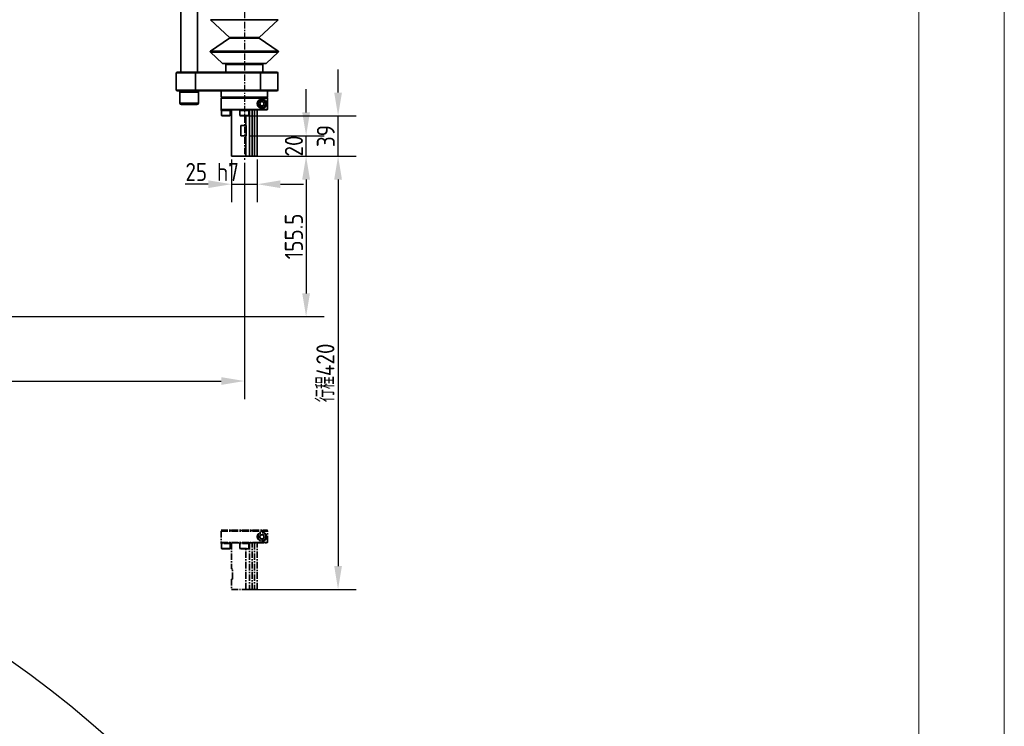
# Model space of a CAD drawing. Header units: millimetres. Extents: x 13873 to 18697, y 1443 to 6366.
# Tile 25 of 28: x 16416 to 17371, y 4264 to 4949. Entities that reach past the tile are written whole.
import ezdxf

# ---------------------------------------------------------------- set-up
doc = ezdxf.new("R2010")
doc.units = ezdxf.units.MM
doc.header["$PDSIZE"] = -1
doc.linetypes.add('CENTER', pattern=[10.16, 6.35, -1.27, 1.27, -1.27])
for name, color, linetype, lineweight in [('1轮廓实线层', 7, 'Continuous', 18), ('2细线层', 4, 'Continuous', 13), ('图框层', 7, 'Continuous', 18)]:
    doc.layers.add(name, color=color, linetype=linetype, lineweight=lineweight)
doc.styles.add('标准汉字', font='gbenor.shx', dxfattribs={"bigfont": 'gbcbig.shx'})
doc.dimstyles.new('ISO-25', dxfattribs={"dimscale": 5, "dimtxt": 3.5, "dimasz": 4.5, "dimexe": 3.5, "dimexo": 0.625, "dimtad": 1, "dimdec": 1, "dimdsep": 46, "dimtxsty": '标准汉字', "dimcen": 2.5, "dimclrd": 1, "dimclre": 1, "dimadec": 0, "dimazin": 0, "dimtfac": 1, "dimtdec": 1, "dimtmove": 1, "dimatfit": 3, "dimfxl": 1, "dimarcsym": 0})

# ---------------------------------------------------------------- blocks, each defined once
blk = doc.blocks.new('ZwmFrameMain_A4^_^无分区图框^_^portrait')
at = {"layer": '1轮廓实线层'}
blk.add_line((180, 287), (180, 0), dxfattribs=at)
at = {"layer": '2细线层'}
blk.add_line((185, 292), (185, -5), dxfattribs=at)
blk = doc.blocks.new('*D59')
at = {"color": 1, "lineweight": -2, "transparency": 16777216}
for p, q in [((16133.95, 4925.44), (16133.95, 4581.19)), ((16633.95, 4810.17), (16633.95, 4581.19)), ((16156.45, 4598.69), (16611.45, 4598.69))]:
    blk.add_line(p, q, dxfattribs=at)
at = {"color": 1, "transparency": 16777216}
for points in [[(16156.45, 4602.44), (16156.45, 4594.94), (16133.95, 4598.69)], [(16611.45, 4602.44), (16611.45, 4594.94), (16633.95, 4598.69)]]:
    blk.add_solid(points, dxfattribs=at)
at = {"layer": 'Defpoints', "color": 0, "transparency": 16777216}
for p in [(16133.95, 4928.57), (16633.95, 4813.29), (16633.95, 4598.69)]:
    blk.add_point(p, dxfattribs=at)
at = {"color": 0, "transparency": 16777216, "insert": (16383.95, 4610.57), "char_height": 17.5, "attachment_point": 5, "style": '标准汉字'}
blk.add_mtext('500', dxfattribs=at)
blk = doc.blocks.new('*D62')
at = {"color": 1, "lineweight": -2, "transparency": 16777216}
for p, q in [((16566.73, 5732.51), (15343.03, 5732.51)), ((15360.53, 4683.62), (15360.53, 5710.01)), ((15460.82, 4661.12), (15343.03, 4661.12))]:
    blk.add_line(p, q, dxfattribs=at)
at = {"color": 1, "transparency": 16777216}
for points in [[(15356.78, 5710.01), (15364.28, 5710.01), (15360.53, 5732.51)], [(15356.78, 4683.62), (15364.28, 4683.62), (15360.53, 4661.12)]]:
    blk.add_solid(points, dxfattribs=at)
at = {"layer": 'Defpoints', "color": 0, "transparency": 16777216}
for p in [(15360.53, 5732.51), (16569.86, 5732.51), (15463.95, 4661.12)]:
    blk.add_point(p, dxfattribs=at)
at = {"color": 0, "transparency": 16777216, "insert": (15348.66, 5196.81), "char_height": 17.5, "attachment_point": 5, "rotation": 90, "style": '标准汉字'}
blk.add_mtext('1071', dxfattribs=at)
blk = doc.blocks.new('*D63')
at = {"color": 1, "lineweight": -2, "transparency": 16777216}
for p, q in [((16621.45, 4813.5), (16621.45, 4772.06)), ((16646.45, 4813.5), (16646.45, 4772.06)), ((16598.95, 4789.56), (16576.45, 4789.56)), ((16621.45, 4789.56), (16646.45, 4789.56)), ((16668.95, 4789.56), (16691.45, 4789.56))]:
    blk.add_line(p, q, dxfattribs=at)
at = {"color": 1, "transparency": 16777216}
for points in [[(16598.95, 4793.31), (16598.95, 4785.81), (16621.45, 4789.56)], [(16668.95, 4793.31), (16668.95, 4785.81), (16646.45, 4789.56)]]:
    blk.add_solid(points, dxfattribs=at)
at = {"layer": 'Defpoints', "color": 0, "transparency": 16777216}
for p in [(16621.45, 4816.62), (16646.45, 4816.62), (16646.45, 4789.56)]:
    blk.add_point(p, dxfattribs=at)
at = {"color": 0, "transparency": 16777216, "insert": (16602.7, 4801.44), "char_height": 17.5, "attachment_point": 5, "style": '标准汉字'}
blk.add_mtext('25 h7', dxfattribs=at)
blk = doc.blocks.new('*D64')
at = {"color": 1, "lineweight": -2, "transparency": 16777216}
for p, q in [((16693.87, 4859.12), (16693.87, 4881.62)), ((16638.72, 4836.62), (16711.37, 4836.62)), ((16693.87, 4816.62), (16693.87, 4836.62)), ((16649.57, 4816.62), (16711.37, 4816.62)), ((16693.87, 4794.12), (16693.87, 4771.62))]:
    blk.add_line(p, q, dxfattribs=at)
at = {"color": 1, "transparency": 16777216}
for points in [[(16690.12, 4859.12), (16697.62, 4859.12), (16693.87, 4836.62)], [(16690.12, 4794.12), (16697.62, 4794.12), (16693.87, 4816.62)]]:
    blk.add_solid(points, dxfattribs=at)
at = {"layer": 'Defpoints', "color": 0, "transparency": 16777216}
for p in [(16635.6, 4836.62), (16693.87, 4836.62), (16646.45, 4816.62)]:
    blk.add_point(p, dxfattribs=at)
at = {"color": 0, "transparency": 16777216, "insert": (16681.99, 4826.62), "char_height": 17.5, "attachment_point": 5, "rotation": 90, "style": '标准汉字'}
blk.add_mtext('20', dxfattribs=at)
blk = doc.blocks.new('*D66')
at = {"color": 1, "lineweight": -2, "transparency": 16777216}
for p, q in [((16724.88, 4878.42), (16724.88, 4900.92)), ((16637.07, 4855.92), (16742.38, 4855.92)), ((16724.88, 4816.62), (16724.88, 4855.92)), ((16649.57, 4816.62), (16742.38, 4816.62)), ((16724.88, 4794.12), (16724.88, 4771.62))]:
    blk.add_line(p, q, dxfattribs=at)
at = {"color": 1, "transparency": 16777216}
for points in [[(16721.13, 4878.42), (16728.63, 4878.42), (16724.88, 4855.92)], [(16721.13, 4794.12), (16728.63, 4794.12), (16724.88, 4816.62)]]:
    blk.add_solid(points, dxfattribs=at)
at = {"layer": 'Defpoints', "color": 0, "transparency": 16777216}
for p in [(16633.95, 4855.92), (16724.88, 4855.92), (16646.45, 4816.62)]:
    blk.add_point(p, dxfattribs=at)
at = {"color": 0, "transparency": 16777216, "insert": (16713, 4836.27), "char_height": 17.5, "attachment_point": 5, "rotation": 90, "style": '标准汉字'}
blk.add_mtext('39', dxfattribs=at)
blk = doc.blocks.new('*D67')
at = {"color": 1, "lineweight": -2, "transparency": 16777216}
for p, q in [((16649.57, 4816.62), (16742.38, 4816.62)), ((16724.88, 4794.12), (16724.88, 4419.17)), ((16640.28, 4396.67), (16742.38, 4396.67))]:
    blk.add_line(p, q, dxfattribs=at)
at = {"color": 1, "transparency": 16777216}
for points in [[(16721.13, 4794.12), (16728.63, 4794.12), (16724.88, 4816.62)], [(16721.13, 4419.17), (16728.63, 4419.17), (16724.88, 4396.67)]]:
    blk.add_solid(points, dxfattribs=at)
at = {"layer": 'Defpoints', "color": 0, "transparency": 16777216}
for p in [(16646.45, 4816.62), (16637.15, 4396.67), (16724.88, 4396.67)]:
    blk.add_point(p, dxfattribs=at)
at = {"color": 0, "transparency": 16777216, "insert": (16712.62, 4606.65), "char_height": 17.5, "attachment_point": 5, "rotation": 90, "style": '标准汉字'}
blk.add_mtext('行程420', dxfattribs=at)
blk = doc.blocks.new('*D73')
at = {"color": 1, "lineweight": -2, "transparency": 16777216}
for p, q in [((16631.61, 4816.62), (16711.33, 4816.62)), ((16693.83, 4794.12), (16693.83, 4683.62)), ((15714.57, 4661.12), (16711.33, 4661.12))]:
    blk.add_line(p, q, dxfattribs=at)
at = {"color": 1, "transparency": 16777216}
for points in [[(16690.08, 4794.12), (16697.58, 4794.12), (16693.83, 4816.62)], [(16690.08, 4683.62), (16697.58, 4683.62), (16693.83, 4661.12)]]:
    blk.add_solid(points, dxfattribs=at)
at = {"layer": 'Defpoints', "color": 0, "transparency": 16777216}
for p in [(16628.48, 4816.62), (15711.45, 4661.12), (16693.83, 4661.12)]:
    blk.add_point(p, dxfattribs=at)
at = {"color": 0, "transparency": 16777216, "insert": (16681.95, 4738.87), "char_height": 17.5, "attachment_point": 5, "rotation": 90, "style": '标准汉字'}
blk.add_mtext('155.5', dxfattribs=at)

msp = doc.modelspace()

# ---------------------------------------------------------------- linework, layer by layer
at = {"color": 4, "linetype": 'CENTER'}
msp.add_line((16633.95, 5170.42), (16633.95, 4813.29), dxfattribs=at)
at = {"linetype": 'Continuous', "lineweight": 35}
for p, q in [((16572.38, 5080.12), (16572.38, 4898.12)), ((16588.38, 4898.12), (16588.38, 5080.12)), ((16601, 4949.1), (16619.49, 4931.85)), ((16666.89, 4949.1), (16601, 4949.1)), ((16648.4, 4931.85), (16666.89, 4949.1)), ((16619.43, 4931.07), (16601.06, 4918.55)), ((16648.46, 4931.07), (16619.43, 4931.07)), ((16619.49, 4931.85), (16647.64, 4931.85)), ((16647.64, 4931.85), (16648.4, 4931.85)), ((16666.83, 4918.55), (16648.46, 4931.07)), ((16601, 4917.77), (16612.87, 4906.69)), ((16666.89, 4917.77), (16601, 4917.77)), ((16601.06, 4918.55), (16665.09, 4918.55)), ((16655.02, 4906.69), (16666.89, 4917.77)), ((16665.09, 4918.55), (16666.83, 4918.55)), ((16612.87, 4906.69), (16655.02, 4906.69)), ((16653.74, 4906.62), (16613.04, 4906.62)), ((16615.95, 4905.62), (16615.95, 4898.12)), ((16651, 4905.62), (16615.95, 4905.62)), ((16651.95, 4905.62), (16651, 4905.62)), ((16651.95, 4898.12), (16651.95, 4905.62)), ((16654.85, 4906.62), (16653.74, 4906.62)), ((16568.38, 4898.12), (16567.88, 4897.62)), ((16567.88, 4897.62), (16567.88, 4880.62)), ((16586.44, 4897.62), (16567.88, 4897.62)), ((16568.38, 4898.12), (16586.2, 4898.12)), ((16586.44, 4897.62), (16586.2, 4898.12)), ((16586.2, 4898.12), (16649.44, 4898.12)), ((16586.44, 4897.62), (16586.44, 4880.62)), ((16649.68, 4897.62), (16586.44, 4897.62)), ((16649.44, 4898.12), (16649.68, 4897.62)), ((16649.44, 4898.12), (16665.95, 4898.12)), ((16649.68, 4897.62), (16649.68, 4880.62)), ((16666.45, 4897.62), (16649.68, 4897.62)), ((16666.45, 4897.62), (16665.95, 4898.12)), ((16666.45, 4880.62), (16666.45, 4897.62)), ((16567.88, 4880.62), (16568.38, 4880.12)), ((16567.88, 4880.62), (16586.44, 4880.62)), ((16586.2, 4880.12), (16568.38, 4880.12)), ((16571.38, 4880.12), (16571.38, 4878.82)), ((16571.38, 4878.82), (16571.38, 4868.32)), ((16571.38, 4878.82), (16587.92, 4878.82)), ((16589.38, 4878.82), (16571.38, 4878.82)), ((16586.2, 4880.12), (16586.44, 4880.62)), ((16649.44, 4880.12), (16586.2, 4880.12)), ((16586.44, 4880.62), (16649.68, 4880.62)), ((16587.92, 4878.82), (16589.38, 4878.82)), ((16589.38, 4878.82), (16589.38, 4880.12)), ((16589.38, 4868.32), (16589.38, 4878.82)), ((16611.45, 4880.12), (16611.45, 4874.12)), ((16611.45, 4874.12), (16611.95, 4873.62)), ((16611.45, 4874.12), (16656.45, 4874.12)), ((16611.95, 4873.62), (16611.45, 4873.12)), ((16611.45, 4873.12), (16611.45, 4862.12)), ((16611.45, 4873.12), (16656.43, 4873.12)), ((16655.95, 4873.62), (16611.95, 4873.62)), ((16655.93, 4873.62), (16611.95, 4873.62)), ((16649.68, 4880.62), (16649.44, 4880.12)), ((16665.95, 4880.12), (16649.44, 4880.12)), ((16649.68, 4880.62), (16666.45, 4880.62)), ((16656.43, 4873.12), (16655.93, 4873.62)), ((16655.95, 4873.62), (16656.45, 4874.12)), ((16656.43, 4862.12), (16656.43, 4873.12)), ((16656.45, 4874.12), (16656.45, 4880.12)), ((16665.95, 4880.12), (16666.45, 4880.62)), ((16571.38, 4868.32), (16587.92, 4868.32)), ((16586.66, 4866.82), (16572.88, 4866.82)), ((16587.88, 4866.82), (16586.66, 4866.82)), ((16587.92, 4868.32), (16589.38, 4868.32)), ((16649.79, 4869.62), (16648.64, 4867.62)), ((16648.64, 4867.62), (16649.79, 4865.62)), ((16652.1, 4869.62), (16649.79, 4869.62)), ((16649.79, 4865.62), (16652.1, 4865.62)), ((16653.25, 4867.62), (16652.1, 4869.62)), ((16652.1, 4865.62), (16653.25, 4867.62)), ((16655.33, 4866.6), (16655.33, 4868.64)), ((16611.45, 4862.12), (16611.95, 4861.62)), ((16611.45, 4862.12), (16656.43, 4862.12)), ((16611.45, 4861.62), (16611.45, 4860.92)), ((16612.06, 4861.62), (16611.45, 4861.62)), ((16620.45, 4860.92), (16611.45, 4860.92)), ((16611.7, 4860.92), (16611.7, 4856.35)), ((16611.7, 4856.35), (16612.13, 4855.92)), ((16611.7, 4856.35), (16613.62, 4856.35)), ((16612.06, 4861.62), (16631.67, 4861.62)), ((16613.86, 4855.92), (16612.13, 4855.92)), ((16613.62, 4856.35), (16620.2, 4856.35)), ((16619.77, 4855.92), (16613.86, 4855.92)), ((16619.77, 4855.92), (16620.2, 4856.35)), ((16620.2, 4856.35), (16620.2, 4860.92)), ((16620.45, 4860.92), (16620.45, 4861.62)), ((16621.45, 4861.62), (16621.45, 4846.62)), ((16621.45, 4861.62), (16621.45, 4846.62)), ((16621.45, 4861.62), (16621.45, 4816.62)), ((16621.45, 4861.62), (16621.45, 4816.62)), ((16629.45, 4861.62), (16629.45, 4860.92)), ((16638.45, 4860.92), (16629.45, 4860.92)), ((16629.7, 4860.92), (16629.7, 4856.35)), ((16629.7, 4856.35), (16630.13, 4855.92)), ((16629.7, 4856.35), (16637.5, 4856.35)), ((16637.14, 4855.92), (16630.13, 4855.92)), ((16636.22, 4861.62), (16631.67, 4861.62)), ((16635.52, 4846.62), (16635.52, 4855.92)), ((16635.52, 4846.62), (16635.52, 4855.92)), ((16636.22, 4861.62), (16655.93, 4861.62)), ((16637.77, 4855.92), (16637.14, 4855.92)), ((16637.5, 4856.35), (16638.2, 4856.35)), ((16637.77, 4855.92), (16638.2, 4856.35)), ((16638.2, 4856.35), (16638.2, 4860.92)), ((16638.45, 4860.92), (16638.45, 4861.62)), ((16638.78, 4861.62), (16638.78, 4846.62)), ((16638.78, 4861.62), (16638.78, 4816.62)), ((16641.51, 4846.62), (16641.51, 4861.62)), ((16641.51, 4816.62), (16641.51, 4861.62)), ((16643.9, 4861.62), (16643.9, 4846.62)), ((16643.9, 4861.62), (16643.9, 4816.62)), ((16646.45, 4846.62), (16646.45, 4861.62)), ((16646.45, 4846.62), (16646.45, 4861.62)), ((16646.45, 4816.62), (16646.45, 4861.62)), ((16646.45, 4816.62), (16646.45, 4861.62)), ((16655.93, 4861.62), (16656.43, 4862.12)), ((16630.45, 4846.62), (16630.45, 4836.62)), ((16635.52, 4846.62), (16630.45, 4846.62)), ((16635.52, 4846.62), (16635.6, 4846.62)), ((16635.6, 4846.62), (16635.6, 4836.62)), ((16630.45, 4836.62), (16635.52, 4836.62)), ((16635.52, 4816.62), (16635.52, 4836.62)), ((16635.6, 4836.62), (16635.52, 4836.62)), ((16621.45, 4816.62), (16635.52, 4816.62)), ((16635.52, 4816.62), (16638.78, 4816.62)), ((16638.78, 4816.62), (16641.51, 4816.62)), ((16641.51, 4816.62), (16643.9, 4816.62)), ((16643.9, 4816.62), (16646.45, 4816.62))]:
    msp.add_line(p, q, dxfattribs=at)
at = {"linetype": 'CENTER', "lineweight": 35}
for p, q in [((16611.45, 4454.17), (16611.95, 4453.67)), ((16611.45, 4454.17), (16656.45, 4454.17)), ((16611.95, 4453.67), (16611.45, 4453.17)), ((16611.45, 4453.17), (16611.45, 4442.17)), ((16611.45, 4453.17), (16656.43, 4453.17)), ((16655.95, 4453.67), (16611.95, 4453.67)), ((16655.93, 4453.67), (16611.95, 4453.67)), ((16656.43, 4453.17), (16655.93, 4453.67)), ((16655.95, 4453.67), (16656.45, 4454.17)), ((16656.43, 4442.17), (16656.43, 4453.17)), ((16649.79, 4449.67), (16648.64, 4447.67)), ((16648.64, 4447.67), (16649.79, 4445.67)), ((16652.1, 4449.67), (16649.79, 4449.67)), ((16649.79, 4445.67), (16652.1, 4445.67)), ((16653.25, 4447.67), (16652.1, 4449.67)), ((16652.1, 4445.67), (16653.25, 4447.67)), ((16655.33, 4446.66), (16655.33, 4448.69)), ((16611.45, 4442.17), (16611.95, 4441.67)), ((16611.45, 4442.17), (16656.43, 4442.17)), ((16611.45, 4441.67), (16611.45, 4440.97)), ((16612.06, 4441.67), (16611.45, 4441.67)), ((16620.45, 4440.97), (16611.45, 4440.97)), ((16611.7, 4440.97), (16611.7, 4436.4)), ((16611.7, 4436.4), (16612.13, 4435.97)), ((16611.7, 4436.4), (16613.62, 4436.4)), ((16612.06, 4441.67), (16631.67, 4441.67)), ((16613.86, 4435.97), (16612.13, 4435.97)), ((16613.62, 4436.4), (16620.2, 4436.4)), ((16619.77, 4435.97), (16613.86, 4435.97)), ((16619.77, 4435.97), (16620.2, 4436.4)), ((16620.2, 4436.4), (16620.2, 4440.97)), ((16620.45, 4440.97), (16620.45, 4441.67)), ((16621.45, 4441.67), (16621.45, 4416.67)), ((16629.45, 4441.67), (16629.45, 4440.97)), ((16638.45, 4440.97), (16629.45, 4440.97)), ((16629.7, 4440.97), (16629.7, 4436.4)), ((16629.7, 4436.4), (16630.13, 4435.97)), ((16629.7, 4436.4), (16637.5, 4436.4)), ((16637.14, 4435.97), (16630.13, 4435.97)), ((16636.22, 4441.67), (16631.67, 4441.67)), ((16635.52, 4396.67), (16635.52, 4435.97)), ((16636.22, 4441.67), (16655.93, 4441.67)), ((16637.77, 4435.97), (16637.14, 4435.97)), ((16637.5, 4436.4), (16638.2, 4436.4)), ((16637.77, 4435.97), (16638.2, 4436.4)), ((16638.2, 4436.4), (16638.2, 4440.97)), ((16638.45, 4440.97), (16638.45, 4441.67)), ((16638.78, 4441.67), (16638.78, 4396.67)), ((16641.51, 4396.67), (16641.51, 4441.67)), ((16643.9, 4441.67), (16643.9, 4396.67)), ((16646.45, 4396.67), (16646.45, 4441.67)), ((16655.93, 4441.67), (16656.43, 4442.17)), ((16622.54, 4416.67), (16621.45, 4416.67)), ((16622.54, 4406.67), (16622.54, 4416.67)), ((16621.45, 4406.67), (16621.45, 4396.67)), ((16621.45, 4406.67), (16622.54, 4406.67)), ((16621.45, 4396.67), (16635.52, 4396.67)), ((16635.52, 4396.67), (16638.78, 4396.67)), ((16638.78, 4396.67), (16641.51, 4396.67)), ((16641.51, 4396.67), (16643.9, 4396.67)), ((16643.9, 4396.67), (16646.45, 4396.67))]:
    msp.add_line(p, q, dxfattribs=at)
at = {"linetype": 'Continuous', "lineweight": 35}
for radius in [4.25, 3.75]:
    msp.add_circle((16650.95, 4867.62), radius, dxfattribs=at)
at = {"linetype": 'CENTER', "lineweight": 35}
for radius in [4.25, 3.75]:
    msp.add_circle((16650.95, 4447.67), radius, dxfattribs=at)
at = {"linetype": 'Continuous', "lineweight": 35}
for centre, radius, start, end in [((16619.15, 4931.49), 0.5, 304.2945, 46.97877), ((16648.74, 4931.49), 0.5, 133.02123, 235.7055), ((16601.34, 4918.13), 0.5, 124.2945, 226.97877), ((16666.55, 4918.13), 0.5, 313.02123, 55.7055), ((16613.04, 4906.87), 0.25, 226.97877, 270), ((16614.95, 4905.62), 1, 0, 90), ((16652.95, 4905.62), 1, 90, 180), ((16654.85, 4906.87), 0.25, 270, 313.02123), ((16572.88, 4868.32), 1.5, 180, 270), ((16587.88, 4868.32), 1.5, 270, 0), ((16650.95, 4867.62), 2, 150, 210), ((16650.95, 4867.62), 2, 90, 150), ((16650.95, 4867.62), 2, 210, 270), ((16650.95, 4867.62), 2, 30, 90), ((16650.95, 4867.62), 2, 270, 330), ((16650.95, 4867.62), 2, 330, 30)]:
    msp.add_arc(centre, radius, start, end, dxfattribs=at)
at = {"color": 4}
msp.add_arc((15834.46, 3507.51), 1000, 225, 135, dxfattribs=at)
at = {"linetype": 'CENTER', "lineweight": 35}
for start, end in [(150, 210), (90, 150), (210, 270), (30, 90), (270, 330), (330, 30)]:
    msp.add_arc((16650.95, 4447.67), 2, start, end, dxfattribs=at)
at = {"linetype": 'Continuous', "lineweight": 35}
msp.add_open_spline([(16655.33, 4866.6), (16655.17, 4866.16), (16654.72, 4864.84), (16653.61, 4863.88), (16652.16, 4863.22), (16650.77, 4863.05), (16649.28, 4863.34), (16647.95, 4864.16), (16646.99, 4865.31), (16646.47, 4866.66), (16646.4, 4868.06), (16646.72, 4869.33), (16647.35, 4870.42), (16648.36, 4871.4), (16649.86, 4872.11), (16651.44, 4872.18), (16652.78, 4871.79), (16653.9, 4871.09), (16654.79, 4870.18), (16655.17, 4869.09), (16655.33, 4868.64)], degree=3, knots=[0, 0, 0, 0, 0.053274, 0.158526, 0.218023, 0.27738, 0.340905, 0.392328, 0.433855, 0.475589, 0.512437, 0.547174, 0.582675, 0.621466, 0.677831, 0.756155, 0.812777, 0.869469, 0.945443, 1, 1, 1, 1], dxfattribs=at)
at = {"linetype": 'CENTER', "lineweight": 35}
msp.add_open_spline([(16655.33, 4446.66), (16655.17, 4446.21), (16654.72, 4444.9), (16653.61, 4443.93), (16652.16, 4443.27), (16650.77, 4443.1), (16649.28, 4443.39), (16647.95, 4444.21), (16646.99, 4445.37), (16646.47, 4446.72), (16646.4, 4448.12), (16646.72, 4449.38), (16647.35, 4450.47), (16648.36, 4451.45), (16649.86, 4452.17), (16651.44, 4452.23), (16652.78, 4451.84), (16653.9, 4451.14), (16654.79, 4450.23), (16655.17, 4449.15), (16655.33, 4448.69)], degree=3, knots=[0, 0, 0, 0, 0.053274, 0.158526, 0.218023, 0.27738, 0.340905, 0.392328, 0.433855, 0.475589, 0.512437, 0.547174, 0.582675, 0.621466, 0.677831, 0.756155, 0.812777, 0.869469, 0.945443, 1, 1, 1, 1], dxfattribs=at)

# ---------------------------------------------------------------- block references
at = {"layer": '图框层', "xscale": 16.575, "yscale": 16.575, "zscale": 16.575}
msp.add_blockref('ZwmFrameMain_A4^_^无分区图框^_^portrait', (14305.01, 1526.21), dxfattribs=at)

# ---------------------------------------------------------------- dimensions: what is measured, and where the dimension line sits
for base, p1, p2, picture, middle in [((15360.53, 5732.51), (15463.95, 4661.12), (16569.86, 5732.51), '*D62', (15348.66, 5196.81)), ((16724.88, 4855.92), (16646.45, 4816.62), (16633.95, 4855.92), '*D66', (16713, 4836.27))]:
    dim = msp.add_linear_dim(base=base, p1=p1, p2=p2, angle=90, dimstyle='ISO-25', override={"dimdec": 0})
    dim.commit()
    dim.dimension.update_dxf_attribs({"geometry": picture, "text_midpoint": middle})
dim = msp.add_linear_dim(base=(16633.95, 4598.69), p1=(16133.95, 4928.57), p2=(16633.95, 4813.29), dimstyle='ISO-25')
dim.commit()
dim.dimension.update_dxf_attribs({"geometry": '*D59', "text_midpoint": (16383.95, 4610.57)})
dim = msp.add_linear_dim(base=(16693.87, 4836.62), p1=(16646.45, 4816.62), p2=(16635.6, 4836.62), angle=90, dimstyle='ISO-25')
dim.commit()
dim.dimension.update_dxf_attribs({"geometry": '*D64', "text_midpoint": (16693.87, 4826.62), "dimtype": 160})
dim = msp.add_linear_dim(base=(16646.45, 4789.56), p1=(16621.45, 4816.62), p2=(16646.45, 4816.62), text='<> h7', dimstyle='ISO-25')
dim.commit()
dim.dimension.update_dxf_attribs({"geometry": '*D63', "text_midpoint": (16602.7, 4789.56), "dimtype": 160})
dim = msp.add_linear_dim(base=(16693.83, 4661.12), p1=(16628.48, 4816.62), p2=(15711.45, 4661.12), angle=90, dimstyle='ISO-25')
dim.commit()
dim.dimension.update_dxf_attribs({"geometry": '*D73', "text_midpoint": (16681.95, 4738.87)})
dim = msp.add_linear_dim(base=(16724.88, 4396.67), p1=(16646.45, 4816.62), p2=(16637.15, 4396.67), angle=90, text='行程420', dimstyle='ISO-25')
dim.commit()
dim.dimension.update_dxf_attribs({"geometry": '*D67', "text_midpoint": (16712.62, 4606.65)})

doc.saveas('drawing.dxf')
